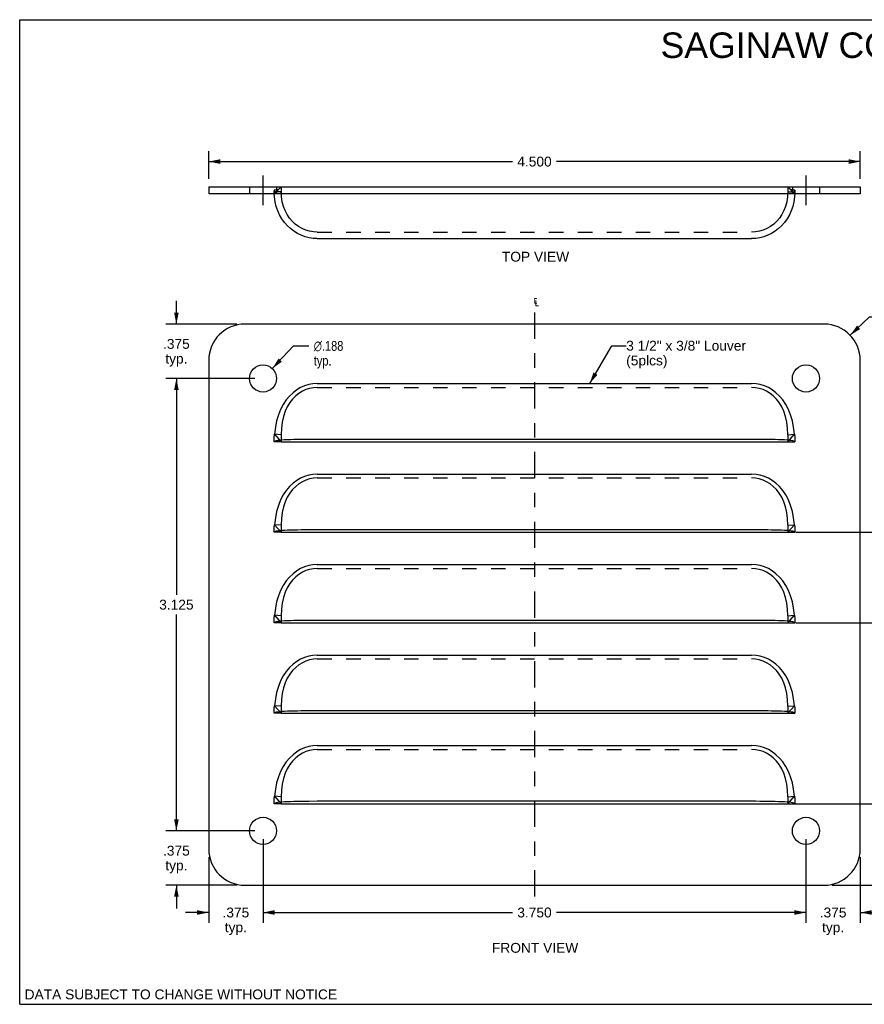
# Model space of a CAD drawing. Header units: inches. Extents: x 0 to 8.8, y 0 to 6.8.
# Tile 1 of 2: x 0 to 5.83, y 0 to 6.8. Entities that reach past the tile are written whole.
import ezdxf

# ---------------------------------------------------------------- set-up
doc = ezdxf.new("R2010")
doc.units = ezdxf.units.IN
doc.header["$LTSCALE"] = 0.484
doc.header["$MEASUREMENT"] = 0
doc.linetypes.add('CENTER', pattern=[0.6, 0.375, -0.075, 0.075, -0.075])
doc.linetypes.add('HIDDEN', pattern=[0.2, 0.1, -0.1])
doc.layers.get('0').update_dxf_attribs({"linetype": 'CONTINUOUS'})
for name, color, linetype in [('DEFAULT_1', 7, 'CENTER'), ('DEFAULT_2', 8, 'HIDDEN'), ('DIMENSIONS', 7, 'CONTINUOUS')]:
    doc.layers.add(name, color=color, linetype=linetype)
doc.styles.get("Standard").update_dxf_attribs({"font": 'arial.ttf'})
doc.styles.add('TEXTSTYLE_1', font='gdt', dxfattribs={"width": 0.8})
doc.dimstyles.new('DIMSTYLE_1', dxfattribs={"dimtxt": 0.068, "dimasz": 0.08, "dimexe": 0.09, "dimexo": 0.07, "dimgap": 0.0425, "dimtad": 0, "dimtih": 1, "dimtoh": 1, "dimdec": 3, "dimzin": 4, "dimdsep": 46, "dimtxsty": 'Standard', "dimblk": '_FILLED', "dimblk1": '_FILLED', "dimblk2": '_FILLED', "dimcen": 0.09, "dimadec": 3, "dimazin": 1, "dimtfac": 1, "dimtdec": 3, "dimtofl": 0, "dimtmove": 0, "dimatfit": 3, "dimldrblk": '_FILLED', "dimfxl": 0, "dimtolj": 1, "dimtzin": 4, "dimarcsym": 0})
doc.dimstyles.new('DIMSTYLE_2', dxfattribs={"dimtxt": 0.068, "dimasz": 0.08, "dimexe": 0.09, "dimexo": 0.07, "dimgap": 0.09, "dimtad": 0, "dimtih": 1, "dimtoh": 1, "dimzin": 4, "dimdsep": 46, "dimtxsty": 'Standard', "dimblk": '_FILLED', "dimblk1": '_FILLED', "dimblk2": '_FILLED', "dimcen": 0.09, "dimazin": 1, "dimtfac": 1, "dimtdec": 3, "dimtofl": 0, "dimtmove": 0, "dimatfit": 3, "dimldrblk": '_FILLED', "dimfxl": 0, "dimtolj": 1, "dimtzin": 4, "dimarcsym": 0})
doc.dimstyles.new('DIMSTYLE_3', dxfattribs={"dimtxt": 0.068, "dimasz": 0.08, "dimexe": 0.09, "dimexo": 0.07, "dimgap": 0.09, "dimtad": 0, "dimtih": 1, "dimtoh": 1, "dimdec": 3, "dimzin": 4, "dimdsep": 46, "dimtxsty": 'Standard', "dimblk": '_FILLED', "dimblk1": '_FILLED', "dimblk2": '_FILLED', "dimcen": 0.09, "dimadec": 3, "dimazin": 1, "dimtfac": 1, "dimtdec": 3, "dimtofl": 0, "dimtmove": 0, "dimatfit": 1, "dimldrblk": '_FILLED', "dimfxl": 0, "dimtolj": 1, "dimtzin": 4, "dimarcsym": 0})
doc.dimstyles.get("Standard").update_dxf_attribs({"dimtxt": 0.068, "dimasz": 0.08, "dimexe": 0.09, "dimexo": 0.07, "dimgap": 0.09, "dimtad": 0, "dimtih": 1, "dimtoh": 1, "dimdec": 3, "dimzin": 4, "dimdsep": 46, "dimtxsty": 'Standard', "dimblk": '_FILLED', "dimblk1": '_FILLED', "dimblk2": '_FILLED', "dimcen": 0.09, "dimadec": 3, "dimazin": 1, "dimtp": 0.001, "dimtm": 0.001, "dimtfac": 1, "dimtdec": 3, "dimtofl": 0, "dimtmove": 0, "dimatfit": 3, "dimldrblk": '_FILLED', "dimfxl": 0, "dimtolj": 1, "dimtzin": 4, "dimarcsym": 0})

# ---------------------------------------------------------------- blocks, each defined once
blk = doc.blocks.new('_FILLED')
at = {"color": 0, "linetype": 'ByBlock'}
blk.add_solid([(0, 0), (-1, 0.2), (-1, -0.2)], dxfattribs=at)
blk = doc.blocks.new('*D2')
at = {"layer": 'DIMENSIONS', "color": 2, "linetype": 'Continuous'}
for p, q in [((1.0823, 4.6975), (1.0823, 4.8575)), ((1.4996, 4.6975), (1.0103, 4.6975)), ((1.6246, 4.3225), (1.0103, 4.3225)), ((1.0823, 4.3225), (1.0823, 4.1625))]:
    blk.add_line(p, q, dxfattribs=at)
at = {"layer": 'DIMENSIONS', "color": 2, "linetype": 'Continuous', "xscale": 0.08, "yscale": 0.08, "zscale": 0.08}
for p, rotation in [((1.0823, 4.6975), 270), ((1.0823, 4.3225), 90)]:
    blk.add_blockref('_FILLED', p, dxfattribs=dict(at, rotation=rotation))
at = {"layer": 'DIMENSIONS', "color": 2, "linetype": 'Continuous', "insert": (1.0823, 4.595), "char_height": 0.068, "width": 0.184788, "attachment_point": 2, "line_spacing_factor": 0.9}
blk.add_mtext('.375\\Ptyp.', dxfattribs=at)
blk = doc.blocks.new('*D3')
at = {"layer": 'DIMENSIONS', "color": 2, "linetype": 'Continuous'}
for p, q in [((1.6246, 4.3225), (1.0103, 4.3225)), ((1.0823, 4.3225), (1.0823, 2.828)), ((1.0823, 1.1975), (1.0823, 2.692)), ((1.6246, 1.1975), (1.0103, 1.1975))]:
    blk.add_line(p, q, dxfattribs=at)
at = {"layer": 'DIMENSIONS', "color": 2, "linetype": 'Continuous', "xscale": 0.08, "yscale": 0.08, "zscale": 0.08}
for p, rotation in [((1.0823, 4.3225), 90), ((1.0823, 1.1975), 270)]:
    blk.add_blockref('_FILLED', p, dxfattribs=dict(at, rotation=rotation))
at = {"layer": 'DIMENSIONS', "color": 2, "linetype": 'Continuous', "insert": (1.0823, 2.794), "char_height": 0.068, "width": 0.237621, "attachment_point": 2, "line_spacing_factor": 0.9}
blk.add_mtext('3.125', dxfattribs=at)
blk = doc.blocks.new('*D4')
at = {"layer": 'DIMENSIONS', "color": 2, "linetype": 'Continuous'}
for p, q in [((1.0823, 1.1975), (1.0823, 1.3575)), ((1.6246, 1.1975), (1.0103, 1.1975)), ((1.4996, 0.8225), (1.0103, 0.8225)), ((1.0823, 0.8225), (1.0823, 0.6625))]:
    blk.add_line(p, q, dxfattribs=at)
at = {"layer": 'DIMENSIONS', "color": 2, "linetype": 'Continuous', "xscale": 0.08, "yscale": 0.08, "zscale": 0.08}
for p, rotation in [((1.0823, 1.1975), 270), ((1.0823, 0.8225), 90)]:
    blk.add_blockref('_FILLED', p, dxfattribs=dict(at, rotation=rotation))
at = {"layer": 'DIMENSIONS', "color": 2, "linetype": 'Continuous', "insert": (1.0823, 1.095), "char_height": 0.068, "width": 0.184788, "attachment_point": 2, "line_spacing_factor": 0.9}
blk.add_mtext('.375\\Ptyp.', dxfattribs=at)
blk = doc.blocks.new('*D5')
at = {"layer": 'DIMENSIONS', "color": 2, "linetype": 'Continuous'}
for p, q in [((5.1116, 1.385), (6.0579, 1.385)), ((5.9859, 1.385), (5.9859, 1.1717)), ((5.9859, 0.8225), (5.9859, 1.0357)), ((5.6116, 0.8225), (6.0579, 0.8225))]:
    blk.add_line(p, q, dxfattribs=at)
at = {"layer": 'DIMENSIONS', "color": 2, "linetype": 'Continuous', "xscale": 0.08, "yscale": 0.08, "zscale": 0.08}
for p, rotation in [((5.9859, 1.385), 90), ((5.9859, 0.8225), 270)]:
    blk.add_blockref('_FILLED', p, dxfattribs=dict(at, rotation=rotation))
at = {"layer": 'DIMENSIONS', "color": 2, "linetype": 'Continuous', "insert": (5.9859, 1.1377), "char_height": 0.068, "width": 0.184788, "attachment_point": 2, "line_spacing_factor": 0.9}
blk.add_mtext('.563', dxfattribs=at)
blk = doc.blocks.new('*D6')
at = {"layer": 'DIMENSIONS', "color": 2, "linetype": 'Continuous'}
for p, q in [((5.3616, 3.26), (6.0579, 3.26)), ((5.9859, 3.26), (5.9859, 3.0665)), ((5.9859, 2.635), (5.9859, 2.8285)), ((5.3616, 2.635), (6.0579, 2.635))]:
    blk.add_line(p, q, dxfattribs=at)
at = {"layer": 'DIMENSIONS', "color": 2, "linetype": 'Continuous', "xscale": 0.08, "yscale": 0.08, "zscale": 0.08}
for p, rotation in [((5.9859, 3.26), 90), ((5.9859, 2.635), 270)]:
    blk.add_blockref('_FILLED', p, dxfattribs=dict(at, rotation=rotation))
at = {"layer": 'DIMENSIONS', "color": 2, "linetype": 'Continuous', "insert": (5.9859, 3.0325), "char_height": 0.068, "width": 0.184788, "attachment_point": 2, "line_spacing_factor": 0.9}
blk.add_mtext('.625\\Ptyp.', dxfattribs=at)
blk = doc.blocks.new('*D7')
at = {"layer": 'DIMENSIONS', "color": 2, "linetype": 'Continuous'}
for p, q in [((5.7364, 4.6203), (5.8691, 4.7472)), ((5.8691, 4.7472), (5.9351, 4.7472))]:
    blk.add_line(p, q, dxfattribs=at)
at = {"layer": 'DIMENSIONS', "color": 2, "linetype": 'Continuous', "xscale": 0.08, "yscale": 0.08, "zscale": 0.08, "rotation": 223.7109232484}
blk.add_blockref('_FILLED', (5.7364, 4.6203), dxfattribs=at)
at = {"layer": 'DIMENSIONS', "color": 2, "linetype": 'Continuous', "insert": (5.9691, 4.7812), "char_height": 0.068, "width": 0.200461, "attachment_point": 1, "line_spacing_factor": 0.9}
blk.add_mtext('R.25\\Ptyp.', dxfattribs=at)
blk = doc.blocks.new('*D8')
at = {"layer": 'DIMENSIONS', "color": 2, "linetype": 'Continuous'}
for p, q in [((1.7449, 4.3907), (1.8923, 4.5471)), ((1.8923, 4.5471), (1.9972, 4.5471))]:
    blk.add_line(p, q, dxfattribs=at)
at = {"layer": 'DIMENSIONS', "color": 2, "linetype": 'Continuous', "xscale": 0.08, "yscale": 0.08, "zscale": 0.08, "rotation": 226.7007759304}
blk.add_blockref('_FILLED', (1.7449, 4.3907), dxfattribs=at)
at = {"layer": 'DIMENSIONS', "color": 2, "linetype": 'Continuous', "insert": (2.0312, 4.5811), "char_height": 0.068, "width": 0.275455, "attachment_point": 1, "line_spacing_factor": 0.9, "style": 'TEXTSTYLE_1'}
blk.add_mtext('{\\fgdt;n}\\fArial;.188\\Ptyp.', dxfattribs=at)
blk = doc.blocks.new('*D9')
at = {"layer": 'DIMENSIONS', "color": 2, "linetype": 'Continuous'}
for p, q in [((1.6806, 1.1415), (1.6806, 0.5621)), ((1.3056, 1.0165), (1.3056, 0.5621)), ((1.3056, 0.6341), (1.1456, 0.6341)), ((1.6806, 0.6341), (1.8406, 0.6341))]:
    blk.add_line(p, q, dxfattribs=at)
at = {"layer": 'DIMENSIONS', "color": 2, "linetype": 'Continuous', "xscale": 0.08, "yscale": 0.08, "zscale": 0.08}
blk.add_blockref('_FILLED', (1.3056, 0.6341), dxfattribs=at)
at = {"layer": 'DIMENSIONS', "color": 2, "linetype": 'Continuous', "xscale": 0.08, "yscale": 0.08, "zscale": 0.08, "rotation": 180}
blk.add_blockref('_FILLED', (1.6806, 0.6341), dxfattribs=at)
at = {"layer": 'DIMENSIONS', "color": 2, "linetype": 'Continuous', "insert": (1.4931, 0.6681), "char_height": 0.068, "width": 0.184788, "attachment_point": 2, "line_spacing_factor": 0.9}
blk.add_mtext('.375\\Ptyp.', dxfattribs=at)
blk = doc.blocks.new('*D10')
at = {"layer": 'DIMENSIONS', "color": 2, "linetype": 'Continuous'}
for p, q in [((1.6806, 1.1415), (1.6806, 0.5621)), ((5.4306, 1.1415), (5.4306, 0.5621)), ((1.6806, 0.6341), (3.4028, 0.6341)), ((5.4306, 0.6341), (3.7085, 0.6341))]:
    blk.add_line(p, q, dxfattribs=at)
at = {"layer": 'DIMENSIONS', "color": 2, "linetype": 'Continuous', "xscale": 0.08, "yscale": 0.08, "zscale": 0.08, "rotation": 180}
blk.add_blockref('_FILLED', (1.6806, 0.6341), dxfattribs=at)
at = {"layer": 'DIMENSIONS', "color": 2, "linetype": 'Continuous', "xscale": 0.08, "yscale": 0.08, "zscale": 0.08}
blk.add_blockref('_FILLED', (5.4306, 0.6341), dxfattribs=at)
at = {"layer": 'DIMENSIONS', "color": 2, "linetype": 'Continuous', "insert": (3.5556, 0.6681), "char_height": 0.068, "width": 0.237621, "attachment_point": 2, "line_spacing_factor": 0.9}
blk.add_mtext('3.750', dxfattribs=at)
blk = doc.blocks.new('*D11')
at = {"layer": 'DIMENSIONS', "color": 2, "linetype": 'Continuous'}
for p, q in [((5.4306, 1.1415), (5.4306, 0.5621)), ((5.8056, 1.0165), (5.8056, 0.5621)), ((5.4306, 0.6341), (5.2706, 0.6341)), ((5.8056, 0.6341), (5.9656, 0.6341))]:
    blk.add_line(p, q, dxfattribs=at)
at = {"layer": 'DIMENSIONS', "color": 2, "linetype": 'Continuous', "xscale": 0.08, "yscale": 0.08, "zscale": 0.08}
blk.add_blockref('_FILLED', (5.4306, 0.6341), dxfattribs=at)
at = {"layer": 'DIMENSIONS', "color": 2, "linetype": 'Continuous', "xscale": 0.08, "yscale": 0.08, "zscale": 0.08, "rotation": 180}
blk.add_blockref('_FILLED', (5.8056, 0.6341), dxfattribs=at)
at = {"layer": 'DIMENSIONS', "color": 2, "linetype": 'Continuous', "insert": (5.6181, 0.6681), "char_height": 0.068, "width": 0.184788, "attachment_point": 2, "line_spacing_factor": 0.9}
blk.add_mtext('.375\\Ptyp.', dxfattribs=at)
blk = doc.blocks.new('*D12')
at = {"layer": 'DIMENSIONS', "color": 2, "linetype": 'Continuous'}
for p, q in [((1.3056, 5.7015), (1.3056, 5.8922)), ((5.8056, 5.7015), (5.8056, 5.8922)), ((1.3056, 5.8202), (3.4028, 5.8202)), ((5.8056, 5.8202), (3.7085, 5.8202))]:
    blk.add_line(p, q, dxfattribs=at)
at = {"layer": 'DIMENSIONS', "color": 2, "linetype": 'Continuous', "xscale": 0.08, "yscale": 0.08, "zscale": 0.08, "rotation": 180}
blk.add_blockref('_FILLED', (1.3056, 5.8202), dxfattribs=at)
at = {"layer": 'DIMENSIONS', "color": 2, "linetype": 'Continuous', "xscale": 0.08, "yscale": 0.08, "zscale": 0.08}
blk.add_blockref('_FILLED', (5.8056, 5.8202), dxfattribs=at)
at = {"layer": 'DIMENSIONS', "color": 2, "linetype": 'Continuous', "insert": (3.5556, 5.8542), "char_height": 0.068, "width": 0.237621, "attachment_point": 2, "line_spacing_factor": 0.9}
blk.add_mtext('4.500', dxfattribs=at)

msp = doc.modelspace()

# ---------------------------------------------------------------- linework, layer by layer
at = {"color": 7, "linetype": 'Continuous'}
for p, q in [((0, 0), (0, 6.8)), ((0, 6.8), (8.8, 6.8)), ((1.3056, 5.6455), (1.3056, 5.5975)), ((1.3056, 5.6455), (5.8056, 5.6455)), ((5.8056, 5.6455), (5.8056, 5.5975)), ((1.8056, 3.885), (5.3056, 3.885)), ((1.8056, 3.26), (5.3056, 3.26)), ((1.8056, 2.635), (5.3056, 2.635)), ((1.8056, 2.01), (5.3056, 2.01)), ((1.8056, 1.385), (5.3056, 1.385)), ((0, 0), (8.8, 0))]:
    msp.add_line(p, q, dxfattribs=at)
at = {"color": 3, "linetype": 'Continuous'}
for p, q in [((5.8056, 5.5975), (1.3056, 5.5975)), ((2.0556, 5.2885), (5.0556, 5.2885)), ((5.5556, 4.6975), (1.5556, 4.6975)), ((1.3056, 4.4475), (1.3056, 1.0725)), ((5.8056, 1.0725), (5.8056, 4.4475)), ((2.0556, 4.2866), (5.0556, 4.2866)), ((1.9991, 3.9016), (1.9445, 3.901)), ((2.0556, 3.9018), (1.9991, 3.9016)), ((5.352, 3.8876), (5.3473, 3.8897)), ((5.3536, 3.885), (5.352, 3.8876)), ((2.0556, 3.6616), (5.0556, 3.6616)), ((1.9991, 3.2766), (1.9445, 3.276)), ((2.0556, 3.2768), (1.9991, 3.2766)), ((5.352, 3.2626), (5.3473, 3.2647)), ((5.3536, 3.26), (5.352, 3.2626)), ((2.0556, 3.0366), (5.0556, 3.0366)), ((1.9991, 2.6516), (1.9445, 2.651)), ((2.0556, 2.6518), (1.9991, 2.6516)), ((5.352, 2.6376), (5.3473, 2.6397)), ((5.3536, 2.635), (5.352, 2.6376)), ((2.0556, 2.4116), (5.0556, 2.4116)), ((1.9991, 2.0266), (1.9445, 2.026)), ((2.0556, 2.0268), (1.9991, 2.0266)), ((5.352, 2.0126), (5.3473, 2.0147)), ((5.3536, 2.01), (5.352, 2.0126)), ((2.0556, 1.7866), (5.0556, 1.7866)), ((1.9991, 1.4016), (1.9445, 1.401)), ((2.0556, 1.4018), (1.9991, 1.4016)), ((5.352, 1.3876), (5.3473, 1.3897)), ((5.3536, 1.385), (5.352, 1.3876)), ((1.5556, 0.8225), (5.5556, 0.8225))]:
    msp.add_line(p, q, dxfattribs=at)
at = {"color": 2, "linetype": 'CENTER', "const_width": 0.008}
for points in [[(1.6806, 5.5175), (1.6806, 5.7255)], [(5.4306, 5.5175), (5.4306, 5.7255)]]:
    msp.add_lwpolyline(points, dxfattribs=at)
at = {"color": 3, "linetype": 'Continuous'}
for points in [[(2.0556, 5.2885), (2.0272, 5.29), (1.9991, 5.2942), (1.9714, 5.3013), (1.9445, 5.3112), (1.9184, 5.3239), (1.8936, 5.3391), (1.8703, 5.3569), (1.8486, 5.3772), (1.8287, 5.3998), (1.8108, 5.4246), (1.7953, 5.4515), (1.7822, 5.4802), (1.7717, 5.5107), (1.764, 5.5427), (1.7593, 5.5762), (1.7583, 5.5975)], [(5.353, 5.5975), (5.352, 5.5762), (5.3473, 5.5427), (5.3396, 5.5107), (5.3291, 5.4802), (5.316, 5.4515), (5.3004, 5.4246), (5.2826, 5.3998), (5.2627, 5.3772), (5.241, 5.357), (5.2177, 5.3392), (5.1929, 5.3239), (5.1668, 5.3112), (5.1399, 5.3013), (5.1122, 5.2942), (5.0841, 5.29), (5.0556, 5.2885)], [(2.0556, 4.2866), (2.0257, 4.2848), (1.9965, 4.2795), (1.968, 4.2708), (1.9402, 4.2587), (1.9134, 4.2431), (1.8878, 4.2239), (1.8634, 4.201), (1.8407, 4.1742), (1.8201, 4.1434), (1.8019, 4.1089), (1.7867, 4.0708), (1.7746, 4.0294), (1.7659, 3.9849), (1.7604, 3.9373)], [(5.3509, 3.9373), (5.3454, 3.9849), (5.3367, 4.0293), (5.3246, 4.0708), (5.3094, 4.1089), (5.2912, 4.1434), (5.2706, 4.1742), (5.2479, 4.2009), (5.2236, 4.2239), (5.1979, 4.2431), (5.1711, 4.2587), (5.1434, 4.2708), (5.1148, 4.2795), (5.0856, 4.2848), (5.0556, 4.2866)], [(1.9445, 3.901), (1.9184, 3.9005), (1.8936, 3.8999), (1.8703, 3.8992), (1.8486, 3.8984), (1.8287, 3.8974), (1.8108, 3.8962), (1.7953, 3.8949), (1.7822, 3.8934), (1.7717, 3.8917), (1.764, 3.8897), (1.7593, 3.8876), (1.7576, 3.885)], [(5.1122, 3.9016), (5.0841, 3.9018), (2.0556, 3.9018)], [(5.3004, 3.8962), (5.2826, 3.8974), (5.2627, 3.8984), (5.241, 3.8992), (5.2177, 3.8999), (5.1929, 3.9005), (5.1668, 3.901), (5.1122, 3.9016)], [(5.3473, 3.8897), (5.3396, 3.8917), (5.3291, 3.8934), (5.316, 3.8949), (5.3004, 3.8962)], [(2.0556, 3.6616), (2.0257, 3.6598), (1.9965, 3.6545), (1.968, 3.6458), (1.9402, 3.6337), (1.9134, 3.6181), (1.8878, 3.5989), (1.8634, 3.576), (1.8407, 3.5492), (1.8201, 3.5184), (1.8019, 3.4839), (1.7867, 3.4458), (1.7746, 3.4044), (1.7659, 3.3599), (1.7604, 3.3123)], [(5.3509, 3.3123), (5.3454, 3.3599), (5.3367, 3.4043), (5.3246, 3.4458), (5.3094, 3.4839), (5.2912, 3.5184), (5.2706, 3.5492), (5.2479, 3.5759), (5.2236, 3.5989), (5.1979, 3.6181), (5.1711, 3.6337), (5.1434, 3.6458), (5.1148, 3.6545), (5.0856, 3.6598), (5.0556, 3.6616)], [(1.9445, 3.276), (1.9184, 3.2755), (1.8936, 3.2749), (1.8703, 3.2742), (1.8486, 3.2734), (1.8287, 3.2724), (1.8108, 3.2712), (1.7953, 3.2699), (1.7822, 3.2684), (1.7717, 3.2667), (1.764, 3.2647), (1.7593, 3.2626), (1.7576, 3.26)], [(5.1122, 3.2766), (5.0841, 3.2768), (2.0556, 3.2768)], [(5.3004, 3.2712), (5.2826, 3.2724), (5.2627, 3.2734), (5.241, 3.2742), (5.2177, 3.2749), (5.1929, 3.2755), (5.1668, 3.276), (5.1122, 3.2766)], [(5.3473, 3.2647), (5.3396, 3.2667), (5.3291, 3.2684), (5.316, 3.2699), (5.3004, 3.2712)], [(2.0556, 3.0366), (2.0257, 3.0348), (1.9965, 3.0295), (1.968, 3.0208), (1.9402, 3.0087), (1.9134, 2.9931), (1.8878, 2.9739), (1.8634, 2.951), (1.8407, 2.9242), (1.8201, 2.8934), (1.8019, 2.8589), (1.7867, 2.8208), (1.7746, 2.7794), (1.7659, 2.7349), (1.7604, 2.6873)], [(5.3509, 2.6873), (5.3454, 2.7349), (5.3367, 2.7793), (5.3246, 2.8208), (5.3094, 2.8589), (5.2912, 2.8934), (5.2706, 2.9242), (5.2479, 2.9509), (5.2236, 2.9739), (5.1979, 2.9931), (5.1711, 3.0087), (5.1434, 3.0208), (5.1148, 3.0295), (5.0856, 3.0348), (5.0556, 3.0366)], [(1.9445, 2.651), (1.9184, 2.6505), (1.8936, 2.6499), (1.8703, 2.6492), (1.8486, 2.6484), (1.8287, 2.6474), (1.8108, 2.6462), (1.7953, 2.6449), (1.7822, 2.6434), (1.7717, 2.6417), (1.764, 2.6397), (1.7593, 2.6376), (1.7576, 2.635)], [(5.1122, 2.6516), (5.0841, 2.6518), (2.0556, 2.6518)], [(5.3004, 2.6462), (5.2826, 2.6474), (5.2627, 2.6484), (5.241, 2.6492), (5.2177, 2.6499), (5.1929, 2.6505), (5.1668, 2.651), (5.1122, 2.6516)], [(5.3473, 2.6397), (5.3396, 2.6417), (5.3291, 2.6434), (5.316, 2.6449), (5.3004, 2.6462)], [(2.0556, 2.4116), (2.0257, 2.4098), (1.9965, 2.4045), (1.968, 2.3958), (1.9402, 2.3837), (1.9134, 2.3681), (1.8878, 2.3489), (1.8634, 2.326), (1.8407, 2.2992), (1.8201, 2.2684), (1.8019, 2.2339), (1.7867, 2.1958), (1.7746, 2.1544), (1.7659, 2.1099), (1.7604, 2.0623)], [(5.3509, 2.0623), (5.3454, 2.1099), (5.3367, 2.1543), (5.3246, 2.1958), (5.3094, 2.2339), (5.2912, 2.2684), (5.2706, 2.2992), (5.2479, 2.3259), (5.2236, 2.3489), (5.1979, 2.3681), (5.1711, 2.3837), (5.1434, 2.3958), (5.1148, 2.4045), (5.0856, 2.4098), (5.0556, 2.4116)], [(1.9445, 2.026), (1.9184, 2.0255), (1.8936, 2.0249), (1.8703, 2.0242), (1.8486, 2.0234), (1.8287, 2.0224), (1.8108, 2.0212), (1.7953, 2.0199), (1.7822, 2.0184), (1.7717, 2.0167), (1.764, 2.0147), (1.7593, 2.0126), (1.7576, 2.01)], [(5.1122, 2.0266), (5.0841, 2.0268), (2.0556, 2.0268)], [(5.3004, 2.0212), (5.2826, 2.0224), (5.2627, 2.0234), (5.241, 2.0242), (5.2177, 2.0249), (5.1929, 2.0255), (5.1668, 2.026), (5.1122, 2.0266)], [(5.3473, 2.0147), (5.3396, 2.0167), (5.3291, 2.0184), (5.316, 2.0199), (5.3004, 2.0212)], [(2.0556, 1.7866), (2.0257, 1.7848), (1.9965, 1.7795), (1.968, 1.7708), (1.9402, 1.7587), (1.9134, 1.7431), (1.8878, 1.7239), (1.8634, 1.701), (1.8407, 1.6742), (1.8201, 1.6434), (1.8019, 1.6089), (1.7867, 1.5708), (1.7746, 1.5294), (1.7659, 1.4849), (1.7604, 1.4373)], [(5.3509, 1.4373), (5.3454, 1.4849), (5.3367, 1.5293), (5.3246, 1.5708), (5.3094, 1.6089), (5.2912, 1.6434), (5.2706, 1.6742), (5.2479, 1.7009), (5.2236, 1.7239), (5.1979, 1.7431), (5.1711, 1.7587), (5.1434, 1.7708), (5.1148, 1.7795), (5.0856, 1.7848), (5.0556, 1.7866)], [(1.9445, 1.401), (1.9184, 1.4005), (1.8936, 1.3999), (1.8703, 1.3992), (1.8486, 1.3984), (1.8287, 1.3974), (1.8108, 1.3962), (1.7953, 1.3949), (1.7822, 1.3934), (1.7717, 1.3917), (1.764, 1.3897), (1.7593, 1.3876), (1.7576, 1.385)], [(5.1122, 1.4016), (5.0841, 1.4018), (2.0556, 1.4018)], [(5.3004, 1.3962), (5.2826, 1.3974), (5.2627, 1.3984), (5.241, 1.3992), (5.2177, 1.3999), (5.1929, 1.4005), (5.1668, 1.401), (5.1122, 1.4016)], [(5.3473, 1.3897), (5.3396, 1.3917), (5.3291, 1.3934), (5.316, 1.3949), (5.3004, 1.3962)]]:
    msp.add_lwpolyline(points, dxfattribs=at)
for centre in [(1.6806, 4.3225), (5.4306, 4.3225), (1.6806, 1.1975), (5.4306, 1.1975)]:
    msp.add_circle(centre, 0.0938, dxfattribs=at)
for centre, start, end in [((1.5556, 4.4475), 90, 180), ((5.5556, 4.4475), 0, 90), ((1.5556, 1.0725), 180, 270), ((5.5556, 1.0725), 270, 360)]:
    msp.add_arc(centre, 0.25, start, end, dxfattribs=at)
at = {"layer": 'DEFAULT_1', "color": 2, "linetype": 'CENTER'}
msp.add_line((3.5556, 4.7775), (3.5556, 0.7425), dxfattribs=at)
at = {"layer": 'DEFAULT_2', "color": 8, "linetype": 'HIDDEN'}
for p, q in [((1.5869, 5.6455), (1.5869, 5.5975)), ((1.8056, 5.6455), (1.7604, 5.5975)), ((1.7744, 5.6455), (1.7744, 5.5975)), ((1.8056, 5.6455), (1.8056, 5.5975)), ((5.3056, 5.6455), (5.3509, 5.5975)), ((5.3056, 5.6455), (5.3056, 5.5975)), ((5.3369, 5.6455), (5.3369, 5.5975)), ((5.5244, 5.6455), (5.5244, 5.5975)), ((1.7576, 5.6218), (1.7576, 5.622)), ((1.7576, 5.622), (1.7577, 5.622)), ((1.7576, 5.6217), (1.7576, 5.6218)), ((1.7576, 5.6216), (1.7576, 5.6108)), ((1.7576, 5.6135), (1.7577, 5.6192)), ((1.7583, 5.5975), (1.7576, 5.6108)), ((1.8056, 5.6108), (1.7576, 5.6108)), ((1.7603, 5.6221), (1.7577, 5.622)), ((1.7577, 5.622), (1.7577, 5.6218)), ((1.7577, 5.622), (1.7577, 5.622)), ((1.7592, 5.6052), (1.7596, 5.6026)), ((1.7596, 5.6026), (1.76, 5.6)), ((1.76, 5.6), (1.7604, 5.5975)), ((1.7629, 5.6222), (1.7603, 5.6221)), ((5.3056, 5.6108), (5.3536, 5.6108)), ((5.3509, 5.5975), (5.3513, 5.6002)), ((5.3536, 5.6108), (5.353, 5.5975)), ((5.3536, 5.6221), (5.3536, 5.622)), ((5.3536, 5.6219), (5.3536, 5.6221)), ((5.3536, 5.622), (5.3536, 5.6217)), ((5.3536, 5.6208), (5.3536, 5.6219)), ((5.3536, 5.6217), (5.3536, 5.6108)), ((2.0556, 5.3335), (5.0556, 5.3335)), ((2.0556, 4.26), (5.0556, 4.26)), ((1.8056, 3.885), (1.7576, 3.885)), ((1.7604, 3.9373), (1.8056, 3.885)), ((1.8056, 3.9337), (1.7604, 3.9373)), ((1.8056, 3.9337), (1.8056, 3.885)), ((5.3056, 3.885), (5.3509, 3.9373)), ((5.3056, 3.9337), (5.3509, 3.9373)), ((5.3056, 3.9337), (5.3056, 3.885)), ((5.3056, 3.885), (5.3536, 3.885)), ((5.3536, 3.9077), (5.3536, 3.9038)), ((5.3536, 3.9038), (5.3536, 3.885)), ((2.0556, 3.635), (5.0556, 3.635)), ((1.7604, 3.3123), (1.8056, 3.26)), ((1.8056, 3.3087), (1.7604, 3.3123)), ((1.8056, 3.3087), (1.8056, 3.26)), ((5.3056, 3.3087), (5.3509, 3.3123)), ((5.3056, 3.26), (5.3509, 3.3123)), ((5.3056, 3.3087), (5.3056, 3.26)), ((5.3536, 3.2849), (5.3536, 3.2807)), ((5.3536, 3.2807), (5.3536, 3.26)), ((1.8056, 3.26), (1.7576, 3.26)), ((5.3056, 3.26), (5.3536, 3.26)), ((2.0556, 3.01), (5.0556, 3.01)), ((1.7604, 2.6873), (1.8056, 2.635)), ((1.8056, 2.6837), (1.7604, 2.6873)), ((1.8056, 2.6837), (1.8056, 2.635)), ((5.3056, 2.6837), (5.3509, 2.6873)), ((5.3056, 2.635), (5.3509, 2.6873)), ((5.3056, 2.6837), (5.3056, 2.635)), ((5.3536, 2.6599), (5.3536, 2.6557)), ((5.3536, 2.6557), (5.3536, 2.635)), ((1.8056, 2.635), (1.7576, 2.635)), ((5.3056, 2.635), (5.3536, 2.635)), ((2.0556, 2.385), (5.0556, 2.385)), ((1.7604, 2.0623), (1.8056, 2.01)), ((1.8056, 2.0587), (1.7604, 2.0623)), ((1.8056, 2.0587), (1.8056, 2.01)), ((5.3056, 2.0587), (5.3509, 2.0623)), ((5.3056, 2.01), (5.3509, 2.0623)), ((5.3056, 2.0587), (5.3056, 2.01)), ((1.8056, 2.01), (1.7576, 2.01)), ((5.3056, 2.01), (5.3536, 2.01)), ((5.3536, 2.0349), (5.3536, 2.0307)), ((5.3536, 2.0307), (5.3536, 2.01)), ((2.0556, 1.76), (5.0556, 1.76)), ((1.7604, 1.4373), (1.8056, 1.385)), ((1.8056, 1.4337), (1.7604, 1.4373)), ((1.8056, 1.4337), (1.8056, 1.385)), ((5.3056, 1.4337), (5.3509, 1.4373)), ((5.3056, 1.385), (5.3509, 1.4373)), ((5.3056, 1.4337), (5.3056, 1.385)), ((1.8056, 1.385), (1.7576, 1.385)), ((5.3056, 1.385), (5.3536, 1.385)), ((5.3536, 1.4099), (5.3536, 1.4057)), ((5.3536, 1.4057), (5.3536, 1.385))]:
    msp.add_line(p, q, dxfattribs=at)
for points in [[(1.7577, 5.6218), (1.7577, 5.6207), (1.7578, 5.6196), (1.7579, 5.6183), (1.758, 5.6167), (1.7582, 5.6149), (1.7584, 5.6128), (1.7586, 5.6104), (1.7589, 5.6079), (1.7592, 5.6052)], [(1.7754, 5.6234), (1.7735, 5.6232), (1.7716, 5.6229), (1.7696, 5.6227), (1.7674, 5.6225), (1.7652, 5.6224), (1.7629, 5.6222)], [(1.7804, 5.6243), (1.7789, 5.624), (1.7772, 5.6237), (1.7754, 5.6234)], [(1.7859, 5.6266), (1.7843, 5.6257), (1.7832, 5.6252), (1.7824, 5.6248), (1.7815, 5.6246), (1.7804, 5.6243)], [(1.793, 5.632), (1.7923, 5.6313), (1.7909, 5.6301), (1.7894, 5.6289), (1.7878, 5.6277), (1.7859, 5.6266)], [(2.0556, 5.3335), (2.0286, 5.335), (2.0018, 5.3398), (1.9757, 5.3475), (1.9504, 5.3584), (1.9263, 5.3722), (1.9036, 5.3888), (1.8827, 5.4082), (1.8638, 5.4302), (1.847, 5.4548), (1.8328, 5.4818), (1.8213, 5.511), (1.8128, 5.5423), (1.8075, 5.5757), (1.8056, 5.6108)], [(5.3056, 5.6108), (5.3038, 5.5757), (5.2985, 5.5422), (5.2899, 5.5108), (5.2784, 5.4817), (5.2642, 5.4547), (5.2475, 5.4302), (5.2286, 5.4082), (5.2076, 5.3888), (5.1849, 5.3721), (5.1608, 5.3583), (5.1356, 5.3475), (5.1095, 5.3397), (5.0827, 5.335), (5.0556, 5.3335)], [(5.3379, 5.6232), (5.3348, 5.6237), (5.332, 5.6242), (5.3299, 5.6248), (5.328, 5.6254), (5.3258, 5.6265), (5.3235, 5.6279), (5.3211, 5.6296), (5.3188, 5.6316), (5.3179, 5.6325)], [(5.3536, 5.6221), (5.349, 5.6223), (5.345, 5.6226), (5.3413, 5.6229), (5.3379, 5.6232)], [(5.3513, 5.6002), (5.3517, 5.6029), (5.3521, 5.6056), (5.3524, 5.6082), (5.3527, 5.6108), (5.353, 5.6131), (5.3532, 5.6152), (5.3533, 5.617)], [(5.3533, 5.617), (5.3534, 5.6186), (5.3535, 5.6199), (5.3536, 5.6208)], [(2.0556, 4.26), (2.0289, 4.2583), (2.0028, 4.2534), (1.9773, 4.2453), (1.9525, 4.2339), (1.9288, 4.2193), (1.9062, 4.2014), (1.8851, 4.1801), (1.8657, 4.1554), (1.8484, 4.1271), (1.8336, 4.0954), (1.8216, 4.0601), (1.8128, 4.0214), (1.8075, 3.9793), (1.8056, 3.9337)], [(5.3056, 3.9337), (5.3038, 3.9793), (5.2985, 4.0214), (5.2897, 4.0601), (5.2777, 4.0953), (5.2629, 4.1271), (5.2456, 4.1553), (5.2263, 4.1801), (5.2051, 4.2013), (5.1826, 4.2193), (5.1588, 4.2339), (5.1341, 4.2453), (5.1085, 4.2534), (5.0824, 4.2583), (5.0556, 4.26)], [(1.7576, 3.885), (1.7577, 3.9061), (1.7577, 3.9082), (1.7577, 3.9104), (1.7577, 3.9127), (1.7578, 3.9151), (1.7579, 3.9175), (1.758, 3.9199), (1.7582, 3.9224), (1.7584, 3.9248), (1.7586, 3.9271), (1.7589, 3.9294), (1.7592, 3.9316), (1.7596, 3.9336), (1.76, 3.9355), (1.7604, 3.9373)], [(5.3509, 3.9373), (5.3513, 3.9355), (5.3517, 3.9335), (5.3521, 3.9313), (5.3524, 3.9291), (5.3527, 3.9268), (5.353, 3.9244), (5.3532, 3.9219), (5.3533, 3.9195), (5.3534, 3.917), (5.3535, 3.9146), (5.3536, 3.9122), (5.3536, 3.9099), (5.3536, 3.9077)], [(2.0556, 3.635), (2.0289, 3.6333), (2.0028, 3.6284), (1.9773, 3.6203), (1.9525, 3.6089), (1.9288, 3.5943), (1.9062, 3.5764), (1.8851, 3.5551), (1.8657, 3.5304), (1.8484, 3.5021), (1.8336, 3.4704), (1.8216, 3.4351), (1.8128, 3.3964), (1.8075, 3.3543), (1.8056, 3.3087)], [(5.3056, 3.3087), (5.3038, 3.3543), (5.2985, 3.3964), (5.2897, 3.4351), (5.2777, 3.4703), (5.2629, 3.5021), (5.2456, 3.5303), (5.2263, 3.5551), (5.2051, 3.5763), (5.1826, 3.5943), (5.1588, 3.6089), (5.1341, 3.6203), (5.1085, 3.6284), (5.0824, 3.6333), (5.0556, 3.635)], [(1.7576, 3.26), (1.7577, 3.2811), (1.7577, 3.2832), (1.7577, 3.2854), (1.7577, 3.2877), (1.7578, 3.2901), (1.7579, 3.2925), (1.758, 3.2949), (1.7582, 3.2974), (1.7584, 3.2998), (1.7586, 3.3021), (1.7589, 3.3044), (1.7592, 3.3066), (1.7596, 3.3086), (1.76, 3.3105), (1.7604, 3.3123)], [(5.3509, 3.3123), (5.3513, 3.3105), (5.3517, 3.3085), (5.3521, 3.3063), (5.3524, 3.3041), (5.3527, 3.3018), (5.353, 3.2994), (5.3532, 3.2969), (5.3533, 3.2945), (5.3534, 3.292), (5.3535, 3.2896), (5.3536, 3.2872), (5.3536, 3.2849)], [(2.0556, 3.01), (2.0289, 3.0083), (2.0028, 3.0034), (1.9773, 2.9953), (1.9525, 2.9839), (1.9288, 2.9693), (1.9062, 2.9514), (1.8851, 2.9301), (1.8657, 2.9054), (1.8484, 2.8771), (1.8336, 2.8454), (1.8216, 2.8101), (1.8128, 2.7714), (1.8075, 2.7293), (1.8056, 2.6837)], [(5.3056, 2.6837), (5.3038, 2.7293), (5.2985, 2.7714), (5.2897, 2.8101), (5.2777, 2.8453), (5.2629, 2.8771), (5.2456, 2.9053), (5.2263, 2.9301), (5.2051, 2.9513), (5.1826, 2.9693), (5.1588, 2.9839), (5.1341, 2.9953), (5.1085, 3.0034), (5.0824, 3.0083), (5.0556, 3.01)], [(1.7576, 2.635), (1.7577, 2.6561), (1.7577, 2.6582), (1.7577, 2.6604), (1.7577, 2.6627), (1.7578, 2.6651), (1.7579, 2.6675), (1.758, 2.6699), (1.7582, 2.6724), (1.7584, 2.6748), (1.7586, 2.6771), (1.7589, 2.6794), (1.7592, 2.6816), (1.7596, 2.6836), (1.76, 2.6855), (1.7604, 2.6873)], [(5.3509, 2.6873), (5.3513, 2.6855), (5.3517, 2.6835), (5.3521, 2.6813), (5.3524, 2.6791), (5.3527, 2.6768), (5.353, 2.6744), (5.3532, 2.6719), (5.3533, 2.6695), (5.3534, 2.667), (5.3535, 2.6646), (5.3536, 2.6622), (5.3536, 2.6599)], [(2.0556, 2.385), (2.0289, 2.3833), (2.0028, 2.3784), (1.9773, 2.3703), (1.9525, 2.3589), (1.9288, 2.3443), (1.9062, 2.3264), (1.8851, 2.3051), (1.8657, 2.2804), (1.8484, 2.2521), (1.8336, 2.2204), (1.8216, 2.1851), (1.8128, 2.1464), (1.8075, 2.1043), (1.8056, 2.0587)], [(5.3056, 2.0587), (5.3038, 2.1043), (5.2985, 2.1464), (5.2897, 2.1851), (5.2777, 2.2203), (5.2629, 2.2521), (5.2456, 2.2803), (5.2263, 2.3051), (5.2051, 2.3263), (5.1826, 2.3443), (5.1588, 2.3589), (5.1341, 2.3703), (5.1085, 2.3784), (5.0824, 2.3833), (5.0556, 2.385)], [(1.7576, 2.01), (1.7577, 2.0311), (1.7577, 2.0332), (1.7577, 2.0354), (1.7577, 2.0377), (1.7578, 2.0401), (1.7579, 2.0425), (1.758, 2.0449), (1.7582, 2.0474), (1.7584, 2.0498), (1.7586, 2.0521), (1.7589, 2.0544), (1.7592, 2.0566), (1.7596, 2.0586), (1.76, 2.0605), (1.7604, 2.0623)], [(5.3509, 2.0623), (5.3513, 2.0605), (5.3517, 2.0585), (5.3521, 2.0563), (5.3524, 2.0541), (5.3527, 2.0518), (5.353, 2.0494), (5.3532, 2.0469), (5.3533, 2.0445), (5.3534, 2.042), (5.3535, 2.0396), (5.3536, 2.0372), (5.3536, 2.0349)], [(2.0556, 1.76), (2.0289, 1.7583), (2.0028, 1.7534), (1.9773, 1.7453), (1.9525, 1.7339), (1.9288, 1.7193), (1.9062, 1.7014), (1.8851, 1.6801), (1.8657, 1.6554), (1.8484, 1.6271), (1.8336, 1.5954), (1.8216, 1.5601), (1.8128, 1.5214), (1.8075, 1.4793), (1.8056, 1.4337)], [(5.3056, 1.4337), (5.3038, 1.4793), (5.2985, 1.5214), (5.2897, 1.5601), (5.2777, 1.5953), (5.2629, 1.6271), (5.2456, 1.6554), (5.2263, 1.6801), (5.2051, 1.7013), (5.1826, 1.7193), (5.1588, 1.7339), (5.1341, 1.7453), (5.1085, 1.7534), (5.0824, 1.7583), (5.0556, 1.76)], [(1.7576, 1.385), (1.7577, 1.4061), (1.7577, 1.4082), (1.7577, 1.4104), (1.7577, 1.4127), (1.7578, 1.4151), (1.7579, 1.4175), (1.758, 1.4199), (1.7582, 1.4224), (1.7584, 1.4248), (1.7586, 1.4271), (1.7589, 1.4294), (1.7592, 1.4316), (1.7596, 1.4336), (1.76, 1.4355), (1.7604, 1.4373)], [(5.3509, 1.4373), (5.3513, 1.4355), (5.3517, 1.4335), (5.3521, 1.4313), (5.3524, 1.4291), (5.3527, 1.4268), (5.353, 1.4244), (5.3532, 1.4219), (5.3533, 1.4195), (5.3534, 1.417), (5.3535, 1.4146), (5.3536, 1.4122), (5.3536, 1.4099)]]:
    msp.add_lwpolyline(points, dxfattribs=at)

# ---------------------------------------------------------------- texts
at = {"layer": 'DIMENSIONS', "color": 2, "linetype": 'Continuous', "line_spacing_factor": 0.9}
for s, insert, char_height, width, attachment_point in [('SAGINAW CONTROL & ENGINERING\\PSCE-AVK33', (6.5709, 6.7117), 0.176, 4.281576, 2), ('TOP VIEW', (3.5627, 5.1972), 0.068, 0.463361, 2), ('3 1/2" x 3/8" Louver\\P(5plcs)', (4.189, 4.5825), 0.068, 0.828134, 1), ('FRONT VIEW', (3.5599, 0.4239), 0.068, 0.595063, 2), ('DATA SUBJECT TO CHANGE WITHOUT NOTICE', (0.034, 0.1024), 0.068, 2.15426, 1)]:
    msp.add_mtext(s, dxfattribs=dict(at, insert=insert, char_height=char_height, width=width, attachment_point=attachment_point))
at = {"layer": 'DIMENSIONS', "color": 2, "linetype": 'Continuous', "insert": (3.5627, 4.8953), "char_height": 0.068, "width": 0.096333, "attachment_point": 2, "line_spacing_factor": 0.9, "style": 'TEXTSTYLE_1'}
msp.add_mtext('{\\fgdt;q}', dxfattribs=at)

# ---------------------------------------------------------------- dimensions: what is measured, and where the dimension line sits
at = {"layer": 'DIMENSIONS', "color": 2, "linetype": 'Continuous'}
for base, p1, p2, picture, middle in [((5.8056, 5.8202), (1.3056, 5.6315), (5.8056, 5.6315), '*D12', (3.5539, 5.8198)), ((5.4306, 0.6341), (1.6806, 1.2115), (5.4306, 1.2115), '*D10', (3.5555, 0.6337))]:
    dim = msp.add_linear_dim(base=base, p1=p1, p2=p2, dimstyle='DIMSTYLE_1', dxfattribs=at)
    dim.commit()
    dim.dimension.update_dxf_attribs({"geometry": picture, "text_midpoint": middle, "dimtype": 160})
for base, p1, p2, angle, picture, middle in [((1.0823, 4.3225), (1.5696, 4.6975), (1.6946, 4.3225), 270, '*D2', (1.0823, 4.51)), ((5.9859, 3.26), (5.2916, 2.635), (5.2916, 3.26), 90, '*D6', (5.9859, 2.9475)), ((1.0823, 1.1975), (1.5696, 0.8225), (1.6946, 1.1975), 90, '*D4', (1.0823, 1.01)), ((5.4306, 0.6341), (5.8056, 1.0865), (5.4306, 1.2115), 180, '*D11', (5.6181, 0.5831))]:
    dim = msp.add_linear_dim(base=base, p1=p1, p2=p2, angle=angle, text='<>\\Ptyp.', dimstyle='DIMSTYLE_1', dxfattribs=at)
    dim.commit()
    dim.dimension.update_dxf_attribs({"geometry": picture, "text_midpoint": middle, "dimtype": 160})
dim = msp.add_radius_dim(center=(5.5556, 4.4475), mpoint=(5.7364, 4.6203), text='R<>\\Ptyp.', dimstyle='DIMSTYLE_2', override={"dimpost": '<>'}, dxfattribs=at)
dim.commit()
dim.dimension.update_dxf_attribs({"geometry": '*D7', "text_midpoint": (6.0693, 4.6962), "dimtype": 164})
dim = msp.add_diameter_dim_2p(p1=(1.7449, 4.3907), p2=(1.6164, 4.2543), text='%%c<>\\Ptyp.', dimstyle='DIMSTYLE_3', override={"dimpost": '<>'}, dxfattribs=at)
dim.commit()
dim.dimension.update_dxf_attribs({"geometry": '*D8', "text_midpoint": (2.169, 4.4961), "dimtype": 163})
for base, p1, p2, angle, picture, middle in [((1.0823, 1.1975), (1.6946, 4.3225), (1.6946, 1.1975), 270, '*D3', (1.0824, 2.7596)), ((5.9859251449, 1.3849977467), (5.5416462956, 0.8224977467), (5.0416462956, 1.3849977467), 90, '*D5', (5.9878591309, 1.1033685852))]:
    dim = msp.add_linear_dim(base=base, p1=p1, p2=p2, angle=angle, dimstyle='DIMSTYLE_1', dxfattribs=at)
    dim.commit()
    dim.dimension.update_dxf_attribs({"geometry": picture, "text_midpoint": middle, "dimtype": 160})
dim = msp.add_linear_dim(base=(1.6806, 0.6341), p1=(1.3056, 1.0865), p2=(1.6806, 1.2115), text='<>\\Ptyp.', dimstyle='DIMSTYLE_1', dxfattribs=at)
dim.commit()
dim.dimension.update_dxf_attribs({"geometry": '*D9', "text_midpoint": (1.4931, 0.5831), "dimtype": 160})

# ---------------------------------------------------------------- leaders
at = {"layer": 'DIMENSIONS', "color": 2, "linetype": 'Continuous', "annotation_type": 0, "has_hookline": 1, "hookline_direction": 1, "text_width": 0.8252}
msp.add_leader([(3.9368, 4.2866), (4.089, 4.5485), (4.189, 4.5485)], dimstyle='Standard', override={"dimtad": 0}, dxfattribs=at)

doc.saveas('drawing.dxf')
